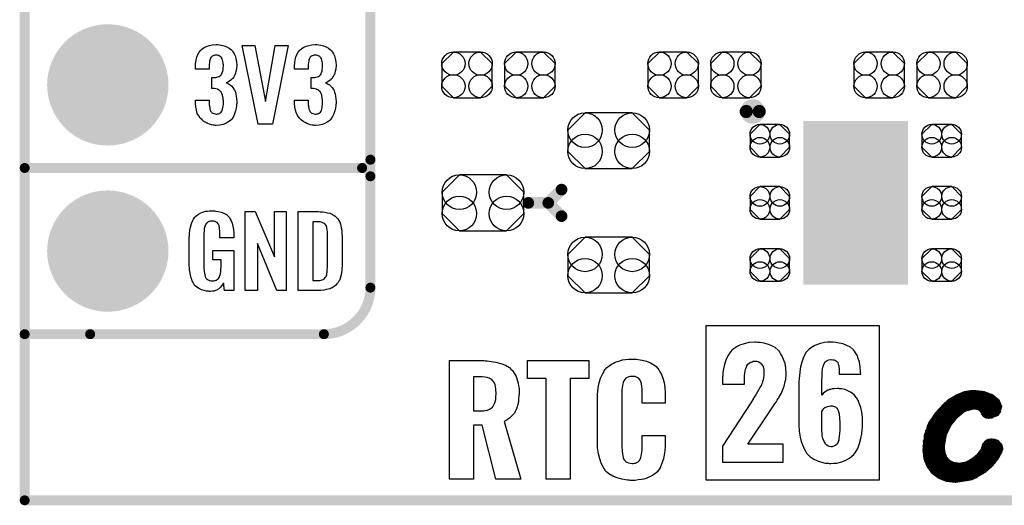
# Model space of a CAD drawing. Extents: x -0.07 to 0.95, y -0.15 to 0.98.
# Tile 1 of 8: x -0.05 to 0.54, y -0.15 to 0.14. Entities that reach past the tile are written whole.
import ezdxf

# ---------------------------------------------------------------- set-up
doc = ezdxf.new("R2010")
doc.units = 0
doc.layers.get('0').update_dxf_attribs({"linetype": 'CONTINUOUS'})
for name, color, linetype in [('gko', 6, 'CONTINUOUS'), ('gto', 2, 'CONTINUOUS'), ('gts', 1, 'CONTINUOUS')]:
    doc.layers.add(name, color=color, linetype=linetype)

# ---------------------------------------------------------------- blocks, each defined once
blk = doc.blocks.new('D32')
at = {"const_width": 0.003}
blk.add_lwpolyline([(-0.0015, 0, 1), (0.0015, 0, 1)], format="xyb", close=True, dxfattribs=at)
blk = doc.blocks.new('D76')
at = {"const_width": 0.00395}
blk.add_lwpolyline([(-0.001975, 0, 1), (0.001975, 0, 1)], format="xyb", close=True, dxfattribs=at)
blk = doc.blocks.new('D34')
at = {"const_width": 0.0015}
blk.add_lwpolyline([(-0.00075, 0, 1), (0.00075, 0, 1)], format="xyb", close=True, dxfattribs=at)
blk = doc.blocks.new('D85')
at = {"const_width": 0.0035}
blk.add_lwpolyline([(-0.00175, 0, 1), (0.00175, 0, 1)], format="xyb", close=True, dxfattribs=at)
blk = doc.blocks.new('D72')
at = {"const_width": 0.0984}
blk.add_lwpolyline([(-0.0315, 0), (0.0315, 0)], dxfattribs=at)
blk = doc.blocks.new('D80')
blk.add_lwpolyline([(-0.0152, 0.0068), (-0.0152, -0.0068), (-0.0082, -0.0138), (0.0082, -0.0138), (0.0152, -0.0068), (0.0152, 0.0068), (0.0082, 0.0138), (-0.0082, 0.0138)], close=True)
for centre in [(-0.0082, 0.0068), (0.0082, 0.0068), (-0.0082, -0.0068), (0.0082, -0.0068)]:
    blk.add_circle(centre, 0.007)
blk = doc.blocks.new('D88')
blk.add_lwpolyline([(0.006, 0.0098), (-0.006, 0.0098), (-0.0119, 0.0039), (-0.0119, -0.0039), (-0.006, -0.0098), (0.006, -0.0098), (0.0119, -0.0039), (0.0119, 0.0039)], close=True)
for centre in [(-0.006, 0.0039), (0.006, 0.0039), (-0.006, -0.0039), (0.006, -0.0039)]:
    blk.add_circle(centre, 0.0059)
blk = doc.blocks.new('D89')
blk.add_lwpolyline([(-0.0142, -0.0168), (0.0142, -0.0168), (0.0246, -0.0064), (0.0246, 0.0064), (0.0142, 0.0168), (-0.0142, 0.0168), (-0.0246, 0.0064), (-0.0246, -0.0064)], close=True)
for centre in [(-0.0142, 0.0064), (0.0142, 0.0064), (-0.0142, -0.0064), (0.0142, -0.0064)]:
    blk.add_circle(centre, 0.0104)
blk = doc.blocks.new('D45')
at = {"const_width": 0.0365}
blk.add_lwpolyline([(-0.01825, 0, 1), (0.01825, 0, 1)], format="xyb", close=True, dxfattribs=at)

msp = doc.modelspace()

# ---------------------------------------------------------------- linework, layer by layer
at = {"layer": 'gko', "color": 6, "const_width": 0.006}
for points in [[(-0.05, -0.15), (-0.05, 0.885)], [(-0.05, -0.15), (0.85, -0.15)]]:
    msp.add_lwpolyline(points, dxfattribs=at)
at = {"layer": 'gto', "color": 2}
for points, const_width in [([(0.158, -0.022), (0.158, 0.722)], 0.006), ([(0.158, 0.055), (0.158, 0.145)], 0.006), ([(0.3841, 0.084), (0.3841, 0.084)], 0.007), ([(0.3919, 0.084), (0.3919, 0.084)], 0.007), ([(0.3919, 0.084), (0.3919, 0.084)], 0.007), ([(-0.05, 0.05), (0.153, 0.05)], 0.006), ([(-0.05, 0.05), (0.153, 0.05)], 0.006), ([(0.153, 0.05), (0.153, 0.05)], 0.006), ([(0.153, 0.05), (0.153, 0.05)], 0.006), ([(0.158, 0.045), (0.158, 0.045)], 0.006), ([(0.158, 0.045), (0.158, 0.045)], 0.006), ([(0.158, 0.045), (0.158, 0.045)], 0.006), ([(0.158, 0.045), (0.158, 0.045)], 0.006), ([(0.265, 0.029), (0.273, 0.037)], 0.007), ([(0.253, 0.029), (0.265, 0.029)], 0.007), ([(0.265, 0.029), (0.273, 0.021)], 0.007), ([(-0.05, -0.05), (-0.0106, -0.05)], 0.006), ([(-0.05, -0.05), (0.13, -0.05)], 0.006), ([(0.13, -0.05), (0.13, -0.05)], 0.006), ([(0.13, -0.05), (0.13, -0.05)], 0.006), ([(0.5034, -0.0931), (0.5065, -0.0903)], 0.003), ([(0.5065, -0.0903), (0.5109, -0.0877)], 0.003), ([(0.5109, -0.0877), (0.5157, -0.0857)], 0.003), ([(0.5114, -0.0874), (0.5316, -0.0874)], 0.003), ([(0.5157, -0.0857), (0.5205, -0.085)], 0.003), ([(0.5205, -0.085), (0.5207, -0.085)], 0.003), ([(0.5207, -0.085), (0.5269, -0.0857)], 0.003), ([(0.5269, -0.0857), (0.5319, -0.0876)], 0.003), ([(0.5319, -0.0876), (0.5353, -0.0904)], 0.003), ([(0.4987, -0.0983), (0.5034, -0.0931)], 0.003), ([(0.5031, -0.0934), (0.5366, -0.0934)], 0.003), ([(0.5064, -0.0904), (0.5353, -0.0904)], 0.003), ([(0.5101, -0.0995), (0.5152, -0.0953)], 0.003), ([(0.5152, -0.0953), (0.5209, -0.0938)], 0.003), ([(0.5209, -0.0938), (0.5239, -0.0942)], 0.003), ([(0.5239, -0.0942), (0.5254, -0.0953)], 0.003), ([(0.5254, -0.0953), (0.5263, -0.0965)], 0.003), ([(0.535, -0.0979), (0.5366, -0.0938)], 0.003), ([(0.5353, -0.0904), (0.5366, -0.0938)], 0.003), ([(0.4949, -0.1039), (0.4987, -0.0983)], 0.003), ([(0.4978, -0.0994), (0.5102, -0.0994)], 0.003), ([(0.5003, -0.0964), (0.5135, -0.0964)], 0.003), ([(0.5063, -0.1042), (0.5101, -0.0995)], 0.003), ([(0.5262, -0.0964), (0.536, -0.0964)], 0.003), ([(0.5263, -0.0965), (0.5269, -0.0979)], 0.003), ([(0.5269, -0.0979), (0.528, -0.099)], 0.003), ([(0.528, -0.099), (0.5299, -0.0995)], 0.003), ([(0.5288, -0.0994), (0.5316, -0.0994)], 0.003), ([(0.5299, -0.0995), (0.535, -0.0979)], 0.003), ([(0.4925, -0.1108), (0.4949, -0.1039)], 0.003), ([(0.4942, -0.1054), (0.5056, -0.1054)], 0.003), ([(0.4958, -0.1024), (0.5076, -0.1024)], 0.003), ([(0.5033, -0.1104), (0.5063, -0.1042)], 0.003), ([(0.4916, -0.1194), (0.4925, -0.1108)], 0.003), ([(0.4923, -0.1114), (0.503, -0.1114)], 0.003), ([(0.4931, -0.1084), (0.5041, -0.1084)], 0.003), ([(0.5021, -0.1177), (0.5033, -0.1104)], 0.003), ([(0.4916, -0.1174), (0.5021, -0.1174)], 0.003), ([(0.4916, -0.1194), (0.4921, -0.1246)], 0.003), ([(0.4918, -0.1144), (0.5023, -0.1144)], 0.003), ([(0.5021, -0.1177), (0.5023, -0.1202)], 0.003), ([(0.5236, -0.1235), (0.5266, -0.1196)], 0.003), ([(0.5266, -0.1196), (0.5274, -0.1167)], 0.003), ([(0.5272, -0.1174), (0.5369, -0.1174)], 0.003), ([(0.5274, -0.1167), (0.5289, -0.1149)], 0.003), ([(0.5289, -0.1149), (0.5316, -0.1142)], 0.003), ([(0.5299, -0.1144), (0.5335, -0.1144)], 0.003), ([(0.5316, -0.1142), (0.535, -0.115)], 0.003), ([(0.535, -0.115), (0.5368, -0.117)], 0.003), ([(0.5366, -0.1209), (0.5373, -0.119)], 0.003), ([(0.5368, -0.117), (0.5373, -0.119)], 0.003), ([(0.4916, -0.1204), (0.5023, -0.1204)], 0.003), ([(0.4919, -0.1234), (0.5031, -0.1234)], 0.003), ([(0.4921, -0.1246), (0.4938, -0.129)], 0.003), ([(0.5023, -0.1202), (0.5028, -0.1224)], 0.003), ([(0.5028, -0.1224), (0.5036, -0.1243)], 0.003), ([(0.5036, -0.1243), (0.5047, -0.1259)], 0.003), ([(0.5198, -0.1264), (0.5236, -0.1235)], 0.003), ([(0.5237, -0.1234), (0.5353, -0.1234)], 0.003), ([(0.5261, -0.1204), (0.5368, -0.1204)], 0.003), ([(0.5316, -0.1283), (0.5347, -0.1243)], 0.003), ([(0.5347, -0.1243), (0.5366, -0.1209)], 0.003), ([(0.4927, -0.1264), (0.5052, -0.1264)], 0.003), ([(0.4938, -0.129), (0.4965, -0.1328)], 0.003), ([(0.494, -0.1294), (0.5306, -0.1294)], 0.003), ([(0.5047, -0.1259), (0.5062, -0.1272)], 0.003), ([(0.5062, -0.1272), (0.508, -0.1281)], 0.003), ([(0.508, -0.1281), (0.5101, -0.1286)], 0.003), ([(0.5101, -0.1286), (0.5125, -0.1288)], 0.003), ([(0.5125, -0.1288), (0.5163, -0.1282)], 0.003), ([(0.5163, -0.1282), (0.5198, -0.1264)], 0.003), ([(0.5199, -0.1264), (0.5332, -0.1264)], 0.003), ([(0.5273, -0.1322), (0.5316, -0.1283)], 0.003), ([(0.4962, -0.1324), (0.527, -0.1324)], 0.003), ([(0.4965, -0.1328), (0.5002, -0.1356)], 0.003), ([(0.4999, -0.1354), (0.5221, -0.1354)], 0.003), ([(0.5002, -0.1356), (0.5047, -0.1374)], 0.003), ([(0.5047, -0.1374), (0.51, -0.138)], 0.003), ([(0.51, -0.138), (0.5195, -0.1365)], 0.003), ([(0.5195, -0.1365), (0.5273, -0.1322)], 0.003)]:
    msp.add_lwpolyline(points, dxfattribs=dict(at, const_width=const_width))
for points in [[(0.0661, 0.1243), (0.0672, 0.1242), (0.0685, 0.124), (0.07, 0.1235), (0.0716, 0.123), (0.0731, 0.1222), (0.0744, 0.1211), (0.0746, 0.121), (0.0749, 0.1206), (0.0754, 0.1197), (0.076, 0.1187), (0.0766, 0.1174), (0.0771, 0.1159), (0.0775, 0.1139), (0.0776, 0.1118), (0.0776, 0.1116), (0.0776, 0.1111), (0.0775, 0.1103), (0.0774, 0.1094), (0.0771, 0.1083), (0.0769, 0.1071), (0.0764, 0.106), (0.0759, 0.1049), (0.0758, 0.1048), (0.0756, 0.1044), (0.0752, 0.1039), (0.0746, 0.1034), (0.074, 0.1028), (0.0733, 0.1023), (0.0723, 0.1017), (0.0713, 0.1013), (0.0714, 0.1013), (0.0718, 0.1012), (0.0723, 0.1009), (0.073, 0.1005), (0.0737, 0.1), (0.0746, 0.0993), (0.0753, 0.0985), (0.0759, 0.0975), (0.076, 0.0975), (0.0762, 0.0971), (0.0765, 0.0964), (0.0768, 0.0956), (0.0771, 0.0945), (0.0773, 0.0932), (0.0775, 0.0916), (0.0776, 0.09), (0.0776, 0.0899), (0.0776, 0.0897), (0.0776, 0.0893), (0.0776, 0.0889), (0.0775, 0.0883), (0.0774, 0.0876), (0.0772, 0.0861), (0.0769, 0.0843), (0.0763, 0.0826), (0.0756, 0.0809), (0.0746, 0.0793), (0.0745, 0.0791), (0.074, 0.0788), (0.0733, 0.0781), (0.0722, 0.0775), (0.071, 0.0768), (0.0694, 0.0762), (0.0674, 0.0758), (0.0652, 0.0756), (0.0647, 0.0756), (0.0641, 0.0757), (0.0633, 0.0758), (0.0623, 0.076), (0.0612, 0.0764), (0.0601, 0.0767), (0.059, 0.0773), (0.0578, 0.078), (0.0567, 0.079), (0.0556, 0.08), (0.0547, 0.0814), (0.0538, 0.0828), (0.0533, 0.0847), (0.0529, 0.0867), (0.0527, 0.0891), (0.0527, 0.0908), (0.0609, 0.0908), (0.0609, 0.0894), (0.0609, 0.0892), (0.0609, 0.0889), (0.061, 0.0881), (0.0611, 0.0874), (0.0613, 0.0856), (0.0616, 0.0848), (0.0619, 0.084), (0.062, 0.084), (0.0621, 0.0838), (0.0623, 0.0835), (0.0626, 0.0832), (0.0631, 0.0829), (0.0637, 0.0827), (0.0645, 0.0825), (0.0653, 0.0824), (0.0657, 0.0824), (0.0661, 0.0825), (0.0666, 0.0826), (0.0672, 0.0828), (0.0677, 0.0831), (0.0683, 0.0836), (0.0686, 0.0841), (0.0686, 0.0842), (0.0688, 0.0845), (0.0689, 0.085), (0.0691, 0.0855), (0.0693, 0.0864), (0.0694, 0.0873), (0.0696, 0.0885), (0.0696, 0.0898), (0.0696, 0.09), (0.0696, 0.0904), (0.0695, 0.0911), (0.0694, 0.092), (0.069, 0.0938), (0.0687, 0.0948), (0.0683, 0.0956), (0.0682, 0.0957), (0.068, 0.096), (0.0677, 0.0963), (0.0672, 0.0966), (0.0667, 0.0971), (0.066, 0.0974), (0.065, 0.0976), (0.064, 0.0978), (0.0626, 0.0978), (0.0626, 0.1044), (0.0644, 0.1044), (0.0649, 0.1045), (0.0656, 0.1046), (0.0663, 0.1048), (0.0671, 0.1051), (0.0677, 0.1055), (0.0683, 0.1061), (0.0684, 0.1062), (0.0685, 0.1063), (0.0686, 0.1068), (0.0689, 0.1074), (0.0692, 0.1081), (0.0694, 0.1091), (0.0695, 0.1102), (0.0696, 0.1115), (0.0696, 0.1117), (0.0696, 0.1121), (0.0695, 0.1126), (0.0695, 0.1133), (0.0691, 0.1148), (0.0689, 0.1156), (0.0685, 0.1162), (0.0685, 0.1163), (0.0684, 0.1165), (0.0681, 0.1168), (0.0678, 0.1171), (0.0673, 0.1173), (0.0667, 0.1176), (0.066, 0.1178), (0.0651, 0.1179), (0.0648, 0.1179), (0.0643, 0.1178), (0.0638, 0.1177), (0.0633, 0.1174), (0.0627, 0.1172), (0.0622, 0.1167), (0.0618, 0.1161), (0.0618, 0.116), (0.0617, 0.1159), (0.0615, 0.1154), (0.0613, 0.1149), (0.0612, 0.1142), (0.0611, 0.1134), (0.061, 0.1123), (0.0609, 0.1111), (0.0609, 0.1094), (0.0527, 0.1094), (0.0527, 0.1116), (0.0527, 0.1117), (0.0527, 0.1119), (0.0527, 0.1122), (0.0528, 0.1126), (0.0529, 0.1137), (0.0531, 0.1151), (0.0536, 0.1166), (0.0541, 0.1182), (0.0549, 0.1197), (0.056, 0.121), (0.0562, 0.1212), (0.0566, 0.1216), (0.0573, 0.1221), (0.0584, 0.1227), (0.0597, 0.1234), (0.0612, 0.1238), (0.063, 0.1242), (0.0651, 0.1244), (0.0657, 0.1244), (0.0661, 0.1243)], [(0.1258, 0.1243), (0.1269, 0.1242), (0.1282, 0.124), (0.1297, 0.1235), (0.1313, 0.123), (0.1327, 0.1222), (0.134, 0.1211), (0.1342, 0.121), (0.1346, 0.1206), (0.1351, 0.1197), (0.1357, 0.1187), (0.1363, 0.1174), (0.1368, 0.1159), (0.1372, 0.1139), (0.1373, 0.1118), (0.1373, 0.1116), (0.1373, 0.1111), (0.1372, 0.1103), (0.1371, 0.1094), (0.1368, 0.1083), (0.1365, 0.1071), (0.1361, 0.106), (0.1355, 0.1049), (0.1354, 0.1048), (0.1352, 0.1044), (0.1349, 0.1039), (0.1343, 0.1034), (0.1337, 0.1028), (0.1329, 0.1023), (0.132, 0.1017), (0.131, 0.1013), (0.1311, 0.1013), (0.1314, 0.1012), (0.132, 0.1009), (0.1326, 0.1005), (0.1334, 0.1), (0.1342, 0.0993), (0.135, 0.0985), (0.1356, 0.0975), (0.1357, 0.0975), (0.1359, 0.0971), (0.1362, 0.0964), (0.1364, 0.0956), (0.1367, 0.0945), (0.137, 0.0932), (0.1372, 0.0916), (0.1373, 0.09), (0.1373, 0.0899), (0.1373, 0.0897), (0.1373, 0.0893), (0.1373, 0.0889), (0.1372, 0.0883), (0.1371, 0.0876), (0.1369, 0.0861), (0.1365, 0.0843), (0.136, 0.0826), (0.1352, 0.0809), (0.1342, 0.0793), (0.1341, 0.0791), (0.1337, 0.0788), (0.1329, 0.0781), (0.1319, 0.0775), (0.1306, 0.0768), (0.129, 0.0762), (0.1271, 0.0758), (0.1249, 0.0756), (0.1243, 0.0756), (0.1238, 0.0757), (0.1229, 0.0758), (0.122, 0.076), (0.1209, 0.0764), (0.1198, 0.0767), (0.1187, 0.0773), (0.1175, 0.078), (0.1164, 0.079), (0.1153, 0.08), (0.1143, 0.0814), (0.1135, 0.0828), (0.1129, 0.0847), (0.1126, 0.0867), (0.1124, 0.0891), (0.1124, 0.0908), (0.1205, 0.0908), (0.1205, 0.0894), (0.1205, 0.0892), (0.1205, 0.0889), (0.1206, 0.0881), (0.1207, 0.0874), (0.121, 0.0856), (0.1213, 0.0848), (0.1215, 0.084), (0.1216, 0.084), (0.1217, 0.0838), (0.122, 0.0835), (0.1223, 0.0832), (0.1227, 0.0829), (0.1234, 0.0827), (0.1241, 0.0825), (0.125, 0.0824), (0.1253, 0.0824), (0.1258, 0.0825), (0.1263, 0.0826), (0.1268, 0.0828), (0.1274, 0.0831), (0.1279, 0.0836), (0.1283, 0.0841), (0.1283, 0.0842), (0.1285, 0.0845), (0.1286, 0.085), (0.1288, 0.0855), (0.1289, 0.0864), (0.129, 0.0873), (0.1292, 0.0885), (0.1292, 0.0898), (0.1292, 0.09), (0.1292, 0.0904), (0.1291, 0.0911), (0.129, 0.092), (0.1287, 0.0938), (0.1284, 0.0948), (0.1279, 0.0956), (0.1278, 0.0957), (0.1277, 0.096), (0.1274, 0.0963), (0.1269, 0.0966), (0.1264, 0.0971), (0.1256, 0.0974), (0.1247, 0.0976), (0.1237, 0.0978), (0.1223, 0.0978), (0.1223, 0.1044), (0.124, 0.1044), (0.1246, 0.1045), (0.1252, 0.1046), (0.126, 0.1048), (0.1267, 0.1051), (0.1274, 0.1055), (0.1279, 0.1061), (0.128, 0.1062), (0.1281, 0.1063), (0.1283, 0.1068), (0.1286, 0.1074), (0.1289, 0.1081), (0.129, 0.1091), (0.1291, 0.1102), (0.1292, 0.1115), (0.1292, 0.1117), (0.1292, 0.1121), (0.1291, 0.1126), (0.1291, 0.1133), (0.1288, 0.1148), (0.1286, 0.1156), (0.1282, 0.1162), (0.1282, 0.1163), (0.128, 0.1165), (0.1277, 0.1168), (0.1275, 0.1171), (0.127, 0.1173), (0.1264, 0.1176), (0.1256, 0.1178), (0.1248, 0.1179), (0.1244, 0.1179), (0.124, 0.1178), (0.1235, 0.1177), (0.1229, 0.1174), (0.1224, 0.1172), (0.1218, 0.1167), (0.1215, 0.1161), (0.1215, 0.116), (0.1214, 0.1159), (0.1212, 0.1154), (0.121, 0.1149), (0.1209, 0.1142), (0.1207, 0.1134), (0.1206, 0.1123), (0.1205, 0.1111), (0.1205, 0.1094), (0.1124, 0.1094), (0.1124, 0.1116), (0.1124, 0.1117), (0.1124, 0.1119), (0.1124, 0.1122), (0.1125, 0.1126), (0.1126, 0.1137), (0.1128, 0.1151), (0.1132, 0.1166), (0.1138, 0.1182), (0.1145, 0.1197), (0.1156, 0.121), (0.1158, 0.1212), (0.1163, 0.1216), (0.1169, 0.1221), (0.118, 0.1227), (0.1193, 0.1234), (0.1209, 0.1238), (0.1227, 0.1242), (0.1248, 0.1244), (0.1253, 0.1244), (0.1258, 0.1243)], [(0.099, 0.0763), (0.0905, 0.0763), (0.0808, 0.1238), (0.0885, 0.1238), (0.0948, 0.0901), (0.1007, 0.1238), (0.1085, 0.1238), (0.099, 0.0763)], [(0.0637, 0.0242), (0.0644, 0.0242), (0.065, 0.0241), (0.0665, 0.0239), (0.0682, 0.0235), (0.0698, 0.0228), (0.0714, 0.022), (0.0721, 0.0215), (0.0727, 0.0208), (0.0728, 0.0206), (0.0732, 0.0202), (0.0736, 0.0193), (0.0743, 0.0182), (0.0748, 0.0167), (0.0753, 0.015), (0.0757, 0.0129), (0.0758, 0.0105), (0.0758, 0.008), (0.0674, 0.008), (0.0674, 0.0106), (0.0674, 0.0107), (0.0674, 0.0111), (0.0674, 0.0116), (0.0674, 0.0121), (0.0672, 0.0134), (0.0672, 0.0142), (0.0671, 0.0147), (0.0671, 0.0148), (0.067, 0.015), (0.067, 0.0153), (0.0668, 0.0156), (0.0664, 0.0164), (0.0658, 0.0171), (0.0656, 0.0172), (0.0653, 0.0174), (0.065, 0.0176), (0.0646, 0.0177), (0.064, 0.0179), (0.0635, 0.0179), (0.0623, 0.0179), (0.062, 0.0179), (0.0615, 0.0179), (0.0604, 0.0175), (0.0599, 0.0172), (0.0595, 0.0168), (0.0593, 0.0167), (0.0589, 0.0161), (0.0585, 0.0153), (0.0581, 0.0142), (0.0581, 0.0141), (0.0581, 0.0139), (0.058, 0.0135), (0.058, 0.013), (0.0579, 0.0124), (0.0579, 0.0117), (0.0578, 0.0108), (0.0578, 0.0099), (0.0578, -0.01), (0.0578, -0.0102), (0.0578, -0.0106), (0.0579, -0.0114), (0.0579, -0.0123), (0.0581, -0.0132), (0.0583, -0.0142), (0.0585, -0.0153), (0.0588, -0.0161), (0.0589, -0.0162), (0.059, -0.0164), (0.0594, -0.0167), (0.0598, -0.017), (0.0603, -0.0174), (0.0611, -0.0178), (0.0619, -0.0179), (0.0629, -0.018), (0.0634, -0.018), (0.0639, -0.0179), (0.0646, -0.0178), (0.0652, -0.0176), (0.0659, -0.0172), (0.0665, -0.0167), (0.067, -0.016), (0.0671, -0.0159), (0.0672, -0.0156), (0.0673, -0.0151), (0.0676, -0.0144), (0.0678, -0.0135), (0.068, -0.0124), (0.0681, -0.0111), (0.0682, -0.0096), (0.0682, -0.0052), (0.0631, -0.0052), (0.0631, 0.0003), (0.0759, 0.0003), (0.0759, -0.0238), (0.0703, -0.0238), (0.0697, -0.0191), (0.0697, -0.0192), (0.0697, -0.0193), (0.0693, -0.02), (0.0687, -0.0208), (0.0679, -0.0217), (0.0668, -0.0227), (0.0654, -0.0235), (0.0637, -0.0241), (0.0627, -0.0242), (0.0617, -0.0243), (0.0611, -0.0243), (0.0606, -0.0242), (0.06, -0.0242), (0.0594, -0.0241), (0.058, -0.0238), (0.0563, -0.0233), (0.0548, -0.0226), (0.0533, -0.0216), (0.0525, -0.021), (0.052, -0.0203), (0.052, -0.0202), (0.0519, -0.0201), (0.0517, -0.0198), (0.0515, -0.0195), (0.0513, -0.0191), (0.0511, -0.0185), (0.0508, -0.0179), (0.0505, -0.0172), (0.0502, -0.0164), (0.05, -0.0154), (0.0495, -0.0134), (0.0491, -0.0109), (0.049, -0.0081), (0.049, 0.0079), (0.049, 0.008), (0.049, 0.0082), (0.049, 0.0086), (0.0491, 0.0092), (0.0491, 0.0099), (0.0492, 0.0106), (0.0494, 0.0125), (0.0498, 0.0144), (0.0503, 0.0165), (0.0511, 0.0184), (0.0515, 0.0193), (0.0521, 0.0202), (0.0521, 0.0203), (0.0523, 0.0203), (0.0526, 0.0208), (0.0535, 0.0215), (0.0546, 0.0223), (0.056, 0.023), (0.0569, 0.0234), (0.0578, 0.0237), (0.0588, 0.024), (0.06, 0.0241), (0.0612, 0.0243), (0.0633, 0.0243), (0.0637, 0.0242)], [(0.1074, -0.0238), (0.1017, -0.0238), (0.09, 0.0046), (0.09, -0.0238), (0.0826, -0.0238), (0.0826, 0.0238), (0.0887, 0.0238), (0.1003, -0.0034), (0.1003, 0.0238), (0.1074, 0.0238), (0.1074, -0.0238)], [(0.1278, 0.0237), (0.1291, 0.0236), (0.1306, 0.0234), (0.1321, 0.0231), (0.1336, 0.0228), (0.1349, 0.0222), (0.1351, 0.0221), (0.1354, 0.0219), (0.136, 0.0216), (0.1367, 0.021), (0.1375, 0.0203), (0.1383, 0.0195), (0.139, 0.0185), (0.1396, 0.0174), (0.1397, 0.0172), (0.1398, 0.0168), (0.14, 0.0161), (0.1403, 0.0152), (0.1405, 0.014), (0.1408, 0.0125), (0.1409, 0.0108), (0.141, 0.009), (0.141, -0.0083), (0.141, -0.0084), (0.141, -0.0086), (0.141, -0.0089), (0.141, -0.0093), (0.1409, -0.0103), (0.1408, -0.0115), (0.1406, -0.0129), (0.1404, -0.0143), (0.14, -0.0158), (0.1396, -0.0171), (0.1395, -0.0173), (0.1393, -0.0177), (0.1389, -0.0182), (0.1385, -0.019), (0.1378, -0.0198), (0.1371, -0.0206), (0.1361, -0.0214), (0.135, -0.0221), (0.1348, -0.0222), (0.1344, -0.0224), (0.1337, -0.0227), (0.1326, -0.0229), (0.1314, -0.0232), (0.1299, -0.0235), (0.1281, -0.0237), (0.1262, -0.0238), (0.1146, -0.0238), (0.1146, 0.0238), (0.1268, 0.0238), (0.1278, 0.0237)], [(0.1269, 0.0176), (0.1233, 0.0176), (0.1233, -0.0178), (0.1265, -0.0178), (0.127, -0.0177), (0.1276, -0.0177), (0.1289, -0.0173), (0.1296, -0.0171), (0.1302, -0.0167), (0.1302, -0.0167), (0.1303, -0.0166), (0.1308, -0.016), (0.1314, -0.0152), (0.1315, -0.0146), (0.1317, -0.014), (0.1317, -0.0139), (0.1318, -0.0136), (0.1318, -0.0132), (0.1319, -0.0127), (0.132, -0.0119), (0.132, -0.011), (0.1321, -0.0099), (0.1321, -0.0087), (0.1321, 0.0095), (0.1321, 0.0097), (0.1321, 0.0101), (0.1321, 0.0106), (0.1321, 0.0113), (0.1319, 0.0129), (0.1318, 0.0137), (0.1317, 0.0143), (0.1317, 0.0144), (0.1316, 0.0146), (0.1315, 0.0149), (0.1314, 0.0153), (0.1308, 0.0161), (0.1304, 0.0165), (0.13, 0.0167), (0.1299, 0.0167), (0.1297, 0.0168), (0.1294, 0.017), (0.1289, 0.0172), (0.1284, 0.0173), (0.1277, 0.0175), (0.1269, 0.0176)], [(0.4641, -0.1378), (0.3599, -0.1378), (0.3599, -0.0448), (0.4641, -0.0448), (0.4641, -0.1378)], [(0.3901, -0.0548), (0.3893, -0.0548), (0.3858, -0.0551), (0.3828, -0.0558), (0.3803, -0.0566), (0.3782, -0.0577), (0.3767, -0.0588), (0.3754, -0.0597), (0.3749, -0.0604), (0.3746, -0.0607), (0.3731, -0.063), (0.3718, -0.0657), (0.371, -0.0683), (0.3704, -0.0708), (0.3701, -0.0731), (0.37, -0.0741), (0.37, -0.075), (0.3699, -0.0756), (0.3699, -0.0762), (0.3699, -0.0765), (0.3699, -0.0766), (0.3699, -0.0801), (0.383, -0.0801), (0.383, -0.0769), (0.383, -0.0751), (0.3833, -0.0736), (0.3835, -0.0722), (0.3837, -0.0711), (0.384, -0.0702), (0.3842, -0.0697), (0.3844, -0.0693), (0.3844, -0.0691), (0.3851, -0.0681), (0.3858, -0.0675), (0.3868, -0.0669), (0.3876, -0.0666), (0.3883, -0.0663), (0.389, -0.0662), (0.3896, -0.0662), (0.3904, -0.0663), (0.3912, -0.0665), (0.3923, -0.067), (0.393, -0.0677), (0.3933, -0.0679), (0.3933, -0.068), (0.3937, -0.0687), (0.3942, -0.0695), (0.3946, -0.0713), (0.3947, -0.072), (0.3947, -0.0727), (0.3947, -0.0731), (0.3947, -0.0733), (0.3947, -0.0748), (0.3944, -0.0762), (0.3942, -0.0774), (0.3939, -0.0786), (0.3936, -0.0795), (0.3933, -0.0802), (0.3932, -0.0806), (0.393, -0.0808), (0.3923, -0.082), (0.3917, -0.0834), (0.3908, -0.0848), (0.39, -0.0862), (0.3893, -0.0873), (0.3887, -0.0883), (0.3883, -0.0888), (0.3882, -0.0891), (0.3872, -0.0908), (0.3699, -0.1174), (0.3699, -0.127), (0.4064, -0.127), (0.4064, -0.1163), (0.3851, -0.1163), (0.3989, -0.0956), (0.4001, -0.0938), (0.4011, -0.0922), (0.4021, -0.0909), (0.4028, -0.0898), (0.4033, -0.0888), (0.4037, -0.0883), (0.4039, -0.0879), (0.404, -0.0877), (0.4053, -0.0855), (0.4061, -0.0834), (0.4065, -0.0824), (0.4068, -0.0818), (0.4069, -0.0813), (0.4069, -0.0812), (0.4076, -0.0784), (0.4079, -0.0772), (0.408, -0.0761), (0.4082, -0.0751), (0.4082, -0.0743), (0.4082, -0.0737), (0.4082, -0.0736), (0.408, -0.0704), (0.4075, -0.0676), (0.4066, -0.0652), (0.4058, -0.0633), (0.4048, -0.0616), (0.4041, -0.0605), (0.4036, -0.06), (0.4033, -0.0597), (0.4014, -0.058), (0.3991, -0.0569), (0.3968, -0.0561), (0.3946, -0.0554), (0.3925, -0.0551), (0.3908, -0.055), (0.3901, -0.0548)], [(0.4363, -0.0548), (0.4329, -0.0548), (0.4311, -0.0551), (0.4295, -0.0554), (0.428, -0.0558), (0.4266, -0.0564), (0.4254, -0.0569), (0.4234, -0.058), (0.4219, -0.0591), (0.4208, -0.0602), (0.4201, -0.0609), (0.42, -0.0611), (0.42, -0.0612), (0.4186, -0.0638), (0.4176, -0.0668), (0.4168, -0.0697), (0.4164, -0.0726), (0.4161, -0.0752), (0.4159, -0.0763), (0.4159, -0.0773), (0.4158, -0.0781), (0.4158, -0.0787), (0.4158, -0.0791), (0.4158, -0.0793), (0.4158, -0.1047), (0.4159, -0.1084), (0.4165, -0.1119), (0.4172, -0.1146), (0.4182, -0.1171), (0.419, -0.1191), (0.4197, -0.1205), (0.42, -0.1209), (0.4202, -0.1213), (0.4204, -0.1214), (0.4204, -0.1216), (0.4214, -0.1227), (0.4223, -0.1237), (0.4247, -0.1252), (0.427, -0.1263), (0.4294, -0.127), (0.4316, -0.1276), (0.4326, -0.1277), (0.4333, -0.1277), (0.434, -0.1278), (0.435, -0.1278), (0.4368, -0.1277), (0.4386, -0.1276), (0.4416, -0.1269), (0.4441, -0.1258), (0.4462, -0.1246), (0.4477, -0.1235), (0.4488, -0.1224), (0.4495, -0.1217), (0.4497, -0.1214), (0.4512, -0.1188), (0.4523, -0.1159), (0.453, -0.1128), (0.4536, -0.1099), (0.4538, -0.1073), (0.454, -0.1062), (0.4541, -0.1052), (0.4541, -0.1044), (0.4541, -0.1038), (0.4541, -0.1034), (0.4541, -0.1033), (0.454, -0.0999), (0.4536, -0.0969), (0.453, -0.0942), (0.4523, -0.0922), (0.4516, -0.0905), (0.4511, -0.0892), (0.4506, -0.0886), (0.4505, -0.0883), (0.449, -0.0865), (0.4472, -0.0851), (0.4452, -0.0841), (0.4434, -0.0834), (0.4416, -0.083), (0.4402, -0.0829), (0.4397, -0.0827), (0.439, -0.0827), (0.4368, -0.0829), (0.4358, -0.083), (0.4348, -0.0833), (0.4341, -0.0834), (0.4336, -0.0837), (0.4333, -0.0838), (0.4332, -0.0838), (0.4315, -0.0848), (0.4304, -0.0858), (0.4298, -0.0866), (0.4295, -0.0867), (0.4295, -0.0797), (0.4295, -0.0776), (0.4297, -0.0759), (0.4297, -0.0744), (0.4298, -0.0731), (0.4298, -0.0722), (0.43, -0.0715), (0.43, -0.0711), (0.43, -0.0709), (0.4302, -0.0698), (0.4305, -0.069), (0.4308, -0.0681), (0.4311, -0.0676), (0.4312, -0.0672), (0.4315, -0.0669), (0.4316, -0.0666), (0.4327, -0.0658), (0.4338, -0.0654), (0.4347, -0.0652), (0.4351, -0.0652), (0.4362, -0.0654), (0.437, -0.0655), (0.4377, -0.0658), (0.4383, -0.0662), (0.4387, -0.0666), (0.439, -0.0669), (0.4391, -0.067), (0.4391, -0.0672), (0.4394, -0.068), (0.4397, -0.0691), (0.44, -0.0713), (0.4401, -0.0725), (0.4401, -0.0733), (0.4401, -0.0738), (0.4401, -0.0741), (0.453, -0.0741), (0.4529, -0.0729), (0.4527, -0.0697), (0.4522, -0.0669), (0.4515, -0.0647), (0.4508, -0.0627), (0.4499, -0.0613), (0.4493, -0.0602), (0.4487, -0.0595), (0.4486, -0.0594), (0.4468, -0.0579), (0.4447, -0.0568), (0.4425, -0.0559), (0.4401, -0.0554), (0.438, -0.0551), (0.4363, -0.0548)], [(0.3172, -0.0651), (0.318, -0.0651), (0.3191, -0.0653), (0.3215, -0.0657), (0.324, -0.0662), (0.3265, -0.0672), (0.3289, -0.0686), (0.33, -0.0694), (0.3308, -0.0704), (0.3309, -0.0707), (0.3315, -0.0714), (0.3322, -0.0726), (0.3332, -0.0743), (0.334, -0.0764), (0.3347, -0.079), (0.3352, -0.0821), (0.3354, -0.0855), (0.3354, -0.0916), (0.3214, -0.0916), (0.3214, -0.085), (0.3214, -0.0848), (0.3214, -0.0844), (0.3214, -0.0839), (0.3214, -0.0832), (0.3212, -0.0815), (0.321, -0.0798), (0.321, -0.0797), (0.321, -0.0796), (0.3207, -0.0787), (0.3203, -0.0776), (0.3194, -0.0767), (0.3191, -0.0765), (0.3185, -0.076), (0.3172, -0.0755), (0.3155, -0.0754), (0.3148, -0.0754), (0.3142, -0.0755), (0.3135, -0.0757), (0.3125, -0.0761), (0.3117, -0.0765), (0.311, -0.0772), (0.3104, -0.078), (0.3104, -0.0782), (0.3103, -0.0785), (0.3101, -0.0791), (0.3099, -0.0798), (0.3097, -0.081), (0.3094, -0.0822), (0.3093, -0.0837), (0.3093, -0.0854), (0.3093, -0.1179), (0.3093, -0.1182), (0.3093, -0.1187), (0.3094, -0.1195), (0.3094, -0.1207), (0.3099, -0.1231), (0.3101, -0.1243), (0.3105, -0.1254), (0.3107, -0.1255), (0.3108, -0.1258), (0.3112, -0.1262), (0.3117, -0.1266), (0.3123, -0.127), (0.3132, -0.1275), (0.3143, -0.1277), (0.3155, -0.1279), (0.3161, -0.1279), (0.3168, -0.1277), (0.3175, -0.1276), (0.3183, -0.1273), (0.319, -0.1268), (0.3197, -0.1262), (0.3203, -0.1254), (0.3203, -0.1252), (0.3204, -0.1248), (0.3207, -0.1243), (0.3208, -0.1234), (0.3211, -0.1223), (0.3212, -0.1211), (0.3214, -0.1195), (0.3214, -0.1179), (0.3214, -0.1109), (0.3354, -0.1109), (0.3354, -0.1168), (0.3354, -0.1169), (0.3354, -0.1172), (0.3354, -0.1177), (0.3354, -0.1184), (0.3352, -0.1193), (0.3351, -0.1202), (0.3348, -0.1226), (0.3343, -0.1251), (0.3334, -0.1277), (0.3323, -0.1304), (0.3308, -0.1326), (0.3307, -0.1329), (0.33, -0.1334), (0.3289, -0.1343), (0.3272, -0.1352), (0.3251, -0.1363), (0.3239, -0.1368), (0.3225, -0.1372), (0.321, -0.1374), (0.3191, -0.1377), (0.3173, -0.138), (0.3143, -0.138), (0.3136, -0.1379), (0.3126, -0.1379), (0.3115, -0.1377), (0.3092, -0.1373), (0.3065, -0.1365), (0.3039, -0.1355), (0.3014, -0.134), (0.3003, -0.1331), (0.2993, -0.132), (0.2993, -0.1319), (0.2992, -0.1318), (0.2989, -0.1313), (0.2986, -0.1309), (0.2982, -0.1302), (0.2978, -0.1295), (0.2969, -0.1276), (0.2961, -0.1251), (0.2953, -0.122), (0.2947, -0.1184), (0.2946, -0.1144), (0.2946, -0.0889), (0.2946, -0.0887), (0.2946, -0.0883), (0.2946, -0.0878), (0.2947, -0.0869), (0.2947, -0.086), (0.2949, -0.0848), (0.2951, -0.0822), (0.2957, -0.0793), (0.2965, -0.0764), (0.2978, -0.0736), (0.2993, -0.0711), (0.2993, -0.071), (0.2996, -0.0708), (0.3003, -0.0701), (0.3014, -0.0692), (0.303, -0.068), (0.3042, -0.0675), (0.3053, -0.0669), (0.3067, -0.0664), (0.308, -0.066), (0.3097, -0.0655), (0.3115, -0.0653), (0.3133, -0.065), (0.3165, -0.065), (0.3172, -0.0651)], [(0.2271, -0.066), (0.2282, -0.0661), (0.2307, -0.0664), (0.2335, -0.0669), (0.2364, -0.0676), (0.2392, -0.0687), (0.2416, -0.0701), (0.2418, -0.0703), (0.2425, -0.071), (0.2434, -0.0719), (0.2445, -0.0735), (0.2456, -0.0755), (0.2464, -0.078), (0.2468, -0.0794), (0.2471, -0.0811), (0.2474, -0.0828), (0.2474, -0.0847), (0.2474, -0.0848), (0.2474, -0.085), (0.2474, -0.0858), (0.2473, -0.0871), (0.2471, -0.0887), (0.247, -0.0905), (0.2466, -0.0923), (0.2461, -0.0943), (0.2454, -0.0959), (0.2453, -0.0961), (0.245, -0.0966), (0.2446, -0.0975), (0.2439, -0.0983), (0.2429, -0.0994), (0.2417, -0.1005), (0.2403, -0.1015), (0.2385, -0.1025), (0.2484, -0.1372), (0.2335, -0.1372), (0.2253, -0.1048), (0.22, -0.1048), (0.22, -0.1372), (0.2056, -0.1372), (0.2056, -0.0658), (0.2262, -0.0658), (0.2271, -0.066)], [(0.2894, -0.0767), (0.2782, -0.0767), (0.2782, -0.1372), (0.2638, -0.1372), (0.2638, -0.0767), (0.2524, -0.0767), (0.2524, -0.0658), (0.2894, -0.0658), (0.2894, -0.0767)], [(0.2252, -0.0757), (0.22, -0.0757), (0.22, -0.0962), (0.2252, -0.0962), (0.2262, -0.0961), (0.2271, -0.0959), (0.2284, -0.0957), (0.2296, -0.0951), (0.2306, -0.0946), (0.2316, -0.0937), (0.2317, -0.0936), (0.2318, -0.0933), (0.2323, -0.0926), (0.2327, -0.0918), (0.233, -0.0907), (0.2334, -0.0893), (0.2335, -0.0878), (0.2336, -0.0858), (0.2336, -0.0855), (0.2336, -0.085), (0.2335, -0.084), (0.2334, -0.0829), (0.233, -0.0804), (0.2324, -0.0791), (0.2318, -0.0782), (0.2317, -0.078), (0.2314, -0.0778), (0.231, -0.0773), (0.2303, -0.0769), (0.2295, -0.0765), (0.2282, -0.0761), (0.2268, -0.0758), (0.2252, -0.0757)], [(0.4366, -0.0934), (0.4377, -0.0938), (0.4384, -0.0944), (0.4387, -0.0945), (0.4387, -0.0947), (0.4394, -0.0959), (0.4398, -0.0973), (0.44, -0.0979), (0.4401, -0.0983), (0.4401, -0.0985), (0.4401, -0.0987), (0.4402, -0.0997), (0.4402, -0.1008), (0.4404, -0.103), (0.4404, -0.1041), (0.4404, -0.1049), (0.4404, -0.1055), (0.4404, -0.1056), (0.4404, -0.1078), (0.4402, -0.1098), (0.4401, -0.1113), (0.4398, -0.1127), (0.4397, -0.1137), (0.4394, -0.1144), (0.4393, -0.1148), (0.4393, -0.1149), (0.4387, -0.1159), (0.4382, -0.1166), (0.4375, -0.1171), (0.4368, -0.1174), (0.4361, -0.1177), (0.4357, -0.1178), (0.4351, -0.1178), (0.4341, -0.1177), (0.4333, -0.1174), (0.4325, -0.1169), (0.4319, -0.1163), (0.4309, -0.1146), (0.4302, -0.1127), (0.4298, -0.1109), (0.4297, -0.1092), (0.4295, -0.1087), (0.4295, -0.1081), (0.4295, -0.1078), (0.4295, -0.1077), (0.4295, -0.0965), (0.4301, -0.0955), (0.4308, -0.0948), (0.4313, -0.0942), (0.4316, -0.0941), (0.4329, -0.0935), (0.434, -0.0933), (0.4348, -0.0931), (0.4359, -0.0931), (0.4366, -0.0934)]]:
    msp.add_lwpolyline(points, dxfattribs=at)
for points, const_width in [([(0.3919, 0.084, 1), (0.3841, 0.084)], 0.007), ([(0.3841, 0.084, 1), (0.3919, 0.084)], 0.007), ([(0.153, 0.05, 0.414214), (0.158, 0.055)], 0.006), ([(0.158, 0.045, 0.414214), (0.153, 0.05)], 0.006), ([(0.158, 0.045, 0.414214), (0.153, 0.05)], 0.006), ([(0.13, -0.05, 0.414214), (0.158, -0.022)], 0.006)]:
    msp.add_lwpolyline(points, format="xyb", dxfattribs=dict(at, const_width=const_width))

# ---------------------------------------------------------------- block references
at = {"layer": 'gko'}
msp.add_blockref('D32', (-0.05, -0.15), dxfattribs=at)
msp.add_blockref('D32', (-0.05, -0.15), dxfattribs=at)
at = {"layer": 'gto'}
for name, p in [('D76', (0.3841, 0.084)), ('D76', (0.3841, 0.084)), ('D76', (0.3919, 0.084)), ('D76', (0.3919, 0.084)), ('D76', (0.3919, 0.084)), ('D76', (0.3919, 0.084)), ('D32', (0.158, 0.055)), ('D32', (0.158, 0.055)), ('D32', (-0.05, 0.05)), ('D32', (-0.05, 0.05)), ('D32', (0.153, 0.05)), ('D32', (0.153, 0.05)), ('D32', (0.153, 0.05)), ('D32', (0.153, 0.05)), ('D32', (0.153, 0.05)), ('D32', (0.153, 0.05)), ('D32', (0.153, 0.05)), ('D32', (0.158, 0.045)), ('D32', (0.158, 0.045)), ('D32', (0.158, 0.045)), ('D32', (0.158, 0.045)), ('D32', (0.158, 0.045)), ('D32', (0.158, 0.045)), ('D85', (0.273, 0.037)), ('D85', (0.253, 0.029)), ('D85', (0.265, 0.029)), ('D85', (0.265, 0.029)), ('D85', (0.265, 0.029)), ('D85', (0.273, 0.021)), ('D32', (0.158, -0.022)), ('D32', (0.158, -0.022)), ('D32', (-0.05, -0.05)), ('D32', (-0.05, -0.05)), ('D32', (-0.0106, -0.05)), ('D32', (0.13, -0.05)), ('D32', (0.13, -0.05)), ('D32', (0.13, -0.05)), ('D32', (0.13, -0.05)), ('D34', (0.5065, -0.0903)), ('D34', (0.5109, -0.0877)), ('D34', (0.5114, -0.0874)), ('D34', (0.5157, -0.0857)), ('D34', (0.5205, -0.085)), ('D34', (0.5205, -0.085)), ('D34', (0.5207, -0.085)), ('D34', (0.5269, -0.0857)), ('D34', (0.5316, -0.0874)), ('D34', (0.5319, -0.0876)), ('D34', (0.5031, -0.0934)), ('D34', (0.5034, -0.0931)), ('D34', (0.5064, -0.0904)), ('D34', (0.5152, -0.0953)), ('D34', (0.5152, -0.0953)), ('D34', (0.5209, -0.0938)), ('D34', (0.5209, -0.0938)), ('D34', (0.5239, -0.0942)), ('D34', (0.5239, -0.0942)), ('D34', (0.5254, -0.0953)), ('D34', (0.5254, -0.0953)), ('D34', (0.5353, -0.0904)), ('D34', (0.5353, -0.0904)), ('D34', (0.5366, -0.0934)), ('D34', (0.5366, -0.0938)), ('D34', (0.5366, -0.0938)), ('D34', (0.4978, -0.0994)), ('D34', (0.4987, -0.0983)), ('D34', (0.5003, -0.0964)), ('D34', (0.5101, -0.0995)), ('D34', (0.5101, -0.0995)), ('D34', (0.5102, -0.0994)), ('D34', (0.5135, -0.0964)), ('D34', (0.5262, -0.0964)), ('D34', (0.5263, -0.0965)), ('D34', (0.5263, -0.0965)), ('D34', (0.5269, -0.0979)), ('D34', (0.5269, -0.0979)), ('D34', (0.528, -0.099)), ('D34', (0.528, -0.099)), ('D34', (0.5288, -0.0994)), ('D34', (0.5299, -0.0995)), ('D34', (0.5299, -0.0995)), ('D34', (0.5316, -0.0994)), ('D34', (0.535, -0.0979)), ('D34', (0.535, -0.0979)), ('D34', (0.536, -0.0964)), ('D34', (0.4942, -0.1054)), ('D34', (0.4949, -0.1039)), ('D34', (0.4958, -0.1024)), ('D34', (0.5056, -0.1054)), ('D34', (0.5063, -0.1042)), ('D34', (0.5063, -0.1042)), ('D34', (0.5076, -0.1024)), ('D34', (0.4923, -0.1114)), ('D34', (0.4925, -0.1108)), ('D34', (0.4931, -0.1084)), ('D34', (0.503, -0.1114)), ('D34', (0.5033, -0.1104)), ('D34', (0.5033, -0.1104)), ('D34', (0.5041, -0.1084)), ('D34', (0.4916, -0.1174)), ('D34', (0.4916, -0.1194)), ('D34', (0.4916, -0.1194)), ('D34', (0.4918, -0.1144)), ('D34', (0.5021, -0.1174)), ('D34', (0.5021, -0.1177)), ('D34', (0.5021, -0.1177)), ('D34', (0.5023, -0.1144)), ('D34', (0.5266, -0.1196)), ('D34', (0.5272, -0.1174)), ('D34', (0.5274, -0.1167)), ('D34', (0.5289, -0.1149)), ('D34', (0.5299, -0.1144)), ('D34', (0.5316, -0.1142)), ('D34', (0.5335, -0.1144)), ('D34', (0.535, -0.115)), ('D34', (0.5368, -0.117)), ('D34', (0.5369, -0.1174)), ('D34', (0.5373, -0.119)), ('D34', (0.5373, -0.119)), ('D34', (0.4916, -0.1204)), ('D34', (0.4919, -0.1234)), ('D34', (0.4921, -0.1246)), ('D34', (0.4921, -0.1246)), ('D34', (0.5023, -0.1202)), ('D34', (0.5023, -0.1204)), ('D34', (0.5028, -0.1224)), ('D34', (0.5031, -0.1234)), ('D34', (0.5036, -0.1243)), ('D34', (0.5236, -0.1235)), ('D34', (0.5237, -0.1234)), ('D34', (0.5261, -0.1204)), ('D34', (0.5347, -0.1243)), ('D34', (0.5347, -0.1243)), ('D34', (0.5353, -0.1234)), ('D34', (0.5366, -0.1209)), ('D34', (0.5366, -0.1209)), ('D34', (0.5368, -0.1204)), ('D34', (0.4927, -0.1264)), ('D34', (0.4938, -0.129)), ('D34', (0.4938, -0.129)), ('D34', (0.494, -0.1294)), ('D34', (0.5047, -0.1259)), ('D34', (0.5052, -0.1264)), ('D34', (0.5062, -0.1272)), ('D34', (0.508, -0.1281)), ('D34', (0.5101, -0.1286)), ('D34', (0.5125, -0.1288)), ('D34', (0.5163, -0.1282)), ('D34', (0.5198, -0.1264)), ('D34', (0.5199, -0.1264)), ('D34', (0.5306, -0.1294)), ('D34', (0.5316, -0.1283)), ('D34', (0.5316, -0.1283)), ('D34', (0.5332, -0.1264)), ('D34', (0.4962, -0.1324)), ('D34', (0.4965, -0.1328)), ('D34', (0.4965, -0.1328)), ('D34', (0.4999, -0.1354)), ('D34', (0.5002, -0.1356)), ('D34', (0.5002, -0.1356)), ('D34', (0.5047, -0.1374)), ('D34', (0.5047, -0.1374)), ('D34', (0.5195, -0.1365)), ('D34', (0.5195, -0.1365)), ('D34', (0.5221, -0.1354)), ('D34', (0.527, -0.1324)), ('D34', (0.5273, -0.1322)), ('D34', (0.5273, -0.1322)), ('D34', (0.51, -0.138)), ('D34', (0.51, -0.138))]:
    msp.add_blockref(name, p, dxfattribs=at)
at = {"layer": 'gts'}
for name, p in [('D45', (0, 0.1)), ('D80', (0.2161, 0.106)), ('D80', (0.2539, 0.106)), ('D80', (0.3401, 0.106)), ('D80', (0.3779, 0.106)), ('D80', (0.4641, 0.106)), ('D80', (0.5019, 0.106)), ('D89', (0.3013, 0.0664)), ('D72', (0.45, 0.029)), ('D88', (0.3983, 0.0664)), ('D88', (0.5017, 0.0664)), ('D89', (0.2257, 0.029)), ('D45', (0, 0)), ('D88', (0.3983, 0.029)), ('D88', (0.5017, 0.029)), ('D89', (0.3013, -0.0084)), ('D88', (0.3983, -0.0084)), ('D88', (0.5017, -0.0084))]:
    msp.add_blockref(name, p, dxfattribs=at)

doc.saveas('drawing.dxf')
